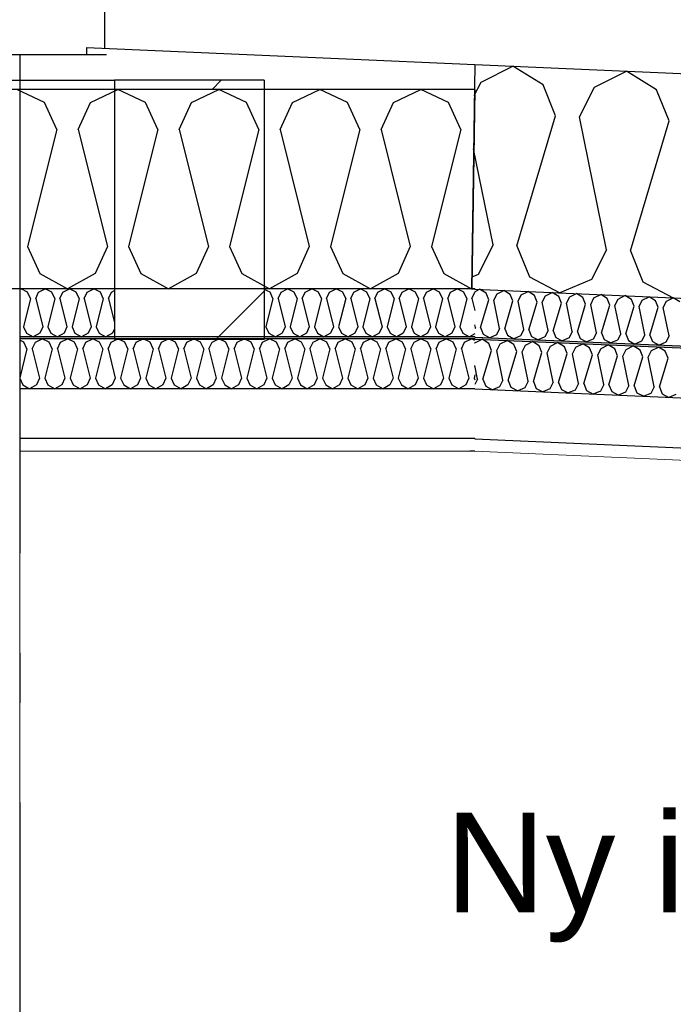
# Model space of a CAD drawing. Header units: millimetres. Extents: x -82116 to -58044, y -2070 to 12890.
# Tile 40 of 65: x -65073 to -64418, y 5988 to 6975. Entities that reach past the tile are written whole.
import ezdxf
from ezdxf.enums import TextEntityAlignment as Align

# ---------------------------------------------------------------- set-up
doc = ezdxf.new("R2010")
doc.units = ezdxf.units.MM
doc.header["$LTSCALE"] = 0.5
doc.header["$MEASUREMENT"] = 0
doc.linetypes.add('Akselinje', pattern=[1500, 1000, -200, 100, -200])
doc.linetypes.add('PLINE', pattern=[0])
for name, color, linetype in [('223- Bjelker', 7, 'Continuous'), ('223- Bjelker (Skravur)', 7, 'Continuous'), ('232- Ikke-bærende yttervegger', 7, 'Continuous'), ('24-- Innervegger(Nye konstruksjoner)', 7, 'Continuous'), ('256- Faste himlinger og overflatebehandling (Skravur)(Nye konstruksjoner)', 7, 'Continuous'), ('256- Faste himlinger og overflatebehandling(Nye konstruksjoner)', 7, 'Continuous'), ('261- Primærkonstruksjon (tak)', 7, 'Continuous'), ('261- Primærkonstruksjon (tak) (Skravur)', 7, 'Continuous'), ('82-- Modullinjer', 7, 'Continuous'), ('832- Tekst bygning(Nye konstruksjoner)', 7, 'Continuous')]:
    doc.layers.add(name, color=color, linetype=linetype)
doc.layers.add('236- Innvendig kledning og overflate(Nye konstruksjoner)', color=7, linetype='Continuous', lineweight=0)
doc.styles.add('GENERATED_STYLE_1', font='arial.ttf')
doc.styles.add('GENERATED_STYLE_3', font='arial.ttf')
doc.dimstyles.new('GENERATED_STYLE__2', dxfattribs={"dimtxt": 0.18, "dimasz": 182.4, "dimexe": 0.18, "dimexo": 0.0625, "dimgap": 0, "dimtad": 0, "dimtih": 1, "dimtoh": 1, "dimdec": 4, "dimzin": 0, "dimdsep": 46, "dimcen": 0.09, "dimadec": 0, "dimazin": 0, "dimtfac": 1, "dimtdec": 4, "dimtmove": 0, "dimatfit": 3, "dimldrblk": 'ARROWHEAD_5', "dimfxl": 1, "dimtolj": 1, "dimtzin": 0, "dimarcsym": 0})
pattern_1 = [(45, (0, 0), (-127.2792, 127.2792), [])]

# ---------------------------------------------------------------- blocks, each defined once
blk = doc.blocks.new('*X6')
at = {"layer": '261- Primærkonstruksjon (tak) (Skravur)', "linetype": 'PLINE'}
for p, q in [((-64610.68, 6912.44), (-64578.87, 6928.41)), ((-64548.57, 6909.73), (-64578.87, 6928.41)), ((-64496.97, 6907.47), (-64465.16, 6923.45)), ((-64434.86, 6904.76), (-64465.16, 6923.45)), ((-64617.54, 6898.94), (-64610.68, 6912.44)), ((-64536.04, 6878.67), (-64548.57, 6909.73)), ((-64512.15, 6877.63), (-64496.97, 6907.47)), ((-64422.33, 6873.71), (-64434.86, 6904.76)), ((-64574.77, 6748.25), (-64536.04, 6878.67)), ((-64484.95, 6744.33), (-64512.15, 6877.63)), ((-64461.06, 6743.28), (-64422.33, 6873.71)), ((-64598.66, 6749.29), (-64618.29, 6845.49)), ((-64598.66, 6749.29), (-64613.84, 6719.45)), ((-64574.77, 6748.25), (-64562.24, 6717.19)), ((-64484.95, 6744.33), (-64500.13, 6714.48)), ((-64461.06, 6743.28), (-64448.53, 6712.23)), ((-64613.84, 6719.45), (-64620.09, 6716.82)), ((-64562.24, 6717.19), (-64531.83, 6701.14)), ((-64500.13, 6714.48), (-64531.83, 6701.14)), ((-64448.53, 6712.23), (-64418.12, 6696.18))]:
    blk.add_line(p, q, dxfattribs=at)
blk = doc.blocks.new('*X7')
at = {"layer": '261- Primærkonstruksjon (tak) (Skravur)', "linetype": 'PLINE'}
for p, q in [((-65048.24, 6891.98), (-65075.88, 6905.06)), ((-65002.31, 6891.98), (-64974.67, 6905.06)), ((-64947.03, 6891.98), (-64974.67, 6905.06)), ((-64901.1, 6891.98), (-64873.46, 6905.06)), ((-64845.82, 6891.98), (-64873.46, 6905.06)), ((-64799.89, 6891.98), (-64772.26, 6905.06)), ((-64744.62, 6891.98), (-64772.26, 6905.06)), ((-64698.69, 6891.98), (-64671.05, 6905.06)), ((-64643.41, 6891.98), (-64671.05, 6905.06)), ((-65035.9, 6864.88), (-65048.24, 6891.98)), ((-65014.64, 6864.88), (-65002.31, 6891.98)), ((-64934.7, 6864.88), (-64947.03, 6891.98)), ((-64913.43, 6864.88), (-64901.1, 6891.98)), ((-64833.49, 6864.88), (-64845.82, 6891.98)), ((-64812.23, 6864.88), (-64799.89, 6891.98)), ((-64732.28, 6864.88), (-64744.62, 6891.98)), ((-64711.02, 6864.88), (-64698.69, 6891.98)), ((-64631.08, 6864.88), (-64643.41, 6891.98)), ((-65035.9, 6864.88), (-65065.24, 6747.51)), ((-65014.64, 6864.88), (-64985.3, 6747.51)), ((-64934.7, 6864.88), (-64964.04, 6747.51)), ((-64913.43, 6864.88), (-64884.09, 6747.51)), ((-64833.49, 6864.88), (-64862.83, 6747.51)), ((-64812.23, 6864.88), (-64782.89, 6747.51)), ((-64732.28, 6864.88), (-64761.62, 6747.51)), ((-64711.02, 6864.88), (-64681.68, 6747.51)), ((-64631.08, 6864.88), (-64660.42, 6747.51)), ((-65065.24, 6747.51), (-65052.91, 6720.41)), ((-64985.3, 6747.51), (-64997.63, 6720.41)), ((-64964.04, 6747.51), (-64951.7, 6720.41)), ((-64884.09, 6747.51), (-64896.43, 6720.41)), ((-64862.83, 6747.51), (-64850.5, 6720.41)), ((-64782.89, 6747.51), (-64795.22, 6720.41)), ((-64761.62, 6747.51), (-64749.29, 6720.41)), ((-64681.68, 6747.51), (-64694.01, 6720.41)), ((-64660.42, 6747.51), (-64648.08, 6720.41)), ((-65052.91, 6720.41), (-65025.27, 6704.99)), ((-64997.63, 6720.41), (-65025.27, 6704.99)), ((-64951.7, 6720.41), (-64924.07, 6704.99)), ((-64896.43, 6720.41), (-64924.07, 6704.99)), ((-64850.5, 6720.41), (-64822.86, 6704.99)), ((-64795.22, 6720.41), (-64822.86, 6704.99)), ((-64749.29, 6720.41), (-64721.65, 6704.99)), ((-64694.01, 6720.41), (-64721.65, 6704.99)), ((-64648.08, 6720.41), (-64620.45, 6704.99)), ((-64620.25, 6705.1), (-64620.45, 6704.99))]:
    blk.add_line(p, q, dxfattribs=at)
blk = doc.blocks.new('*X21')
at = {"layer": '256- Faste himlinger og overflatebehandling (Skravur)(Nye konstruksjoner)', "linetype": 'PLINE'}
for p, q in [((-64616.96, 6702.25), (-64612.18, 6704.65)), ((-64605.72, 6700.66), (-64612.18, 6704.65)), ((-64594.71, 6700.18), (-64587.92, 6703.59)), ((-64581.46, 6699.61), (-64587.92, 6703.59)), ((-64611.31, 6666.22), (-64603.05, 6694.04)), ((-64603.05, 6694.04), (-64605.72, 6700.66)), ((-64597.95, 6693.82), (-64594.71, 6700.18)), ((-64592.15, 6665.38), (-64597.95, 6693.82)), ((-64578.79, 6692.98), (-64581.46, 6699.61)), ((-64573.69, 6692.76), (-64570.45, 6699.13)), ((-64570.45, 6699.13), (-64563.67, 6702.53)), ((-64557.2, 6698.55), (-64563.67, 6702.53)), ((-64554.53, 6691.92), (-64557.2, 6698.55)), ((-64549.43, 6691.7), (-64546.19, 6698.07)), ((-64546.19, 6698.07), (-64539.41, 6701.47)), ((-64532.94, 6697.49), (-64539.41, 6701.47)), ((-64530.27, 6690.86), (-64532.94, 6697.49)), ((-64525.17, 6690.64), (-64521.94, 6697.01)), ((-64521.94, 6697.01), (-64515.15, 6700.41)), ((-64508.69, 6696.43), (-64515.15, 6700.41)), ((-64506.01, 6689.8), (-64508.69, 6696.43)), ((-64500.92, 6689.58), (-64497.68, 6695.95)), ((-64497.68, 6695.95), (-64490.89, 6699.36)), ((-64484.43, 6695.37), (-64490.89, 6699.36)), ((-64481.76, 6688.74), (-64484.43, 6695.37)), ((-64476.66, 6688.52), (-64473.42, 6694.89)), ((-64473.42, 6694.89), (-64466.63, 6698.3)), ((-64460.17, 6694.31), (-64466.63, 6698.3)), ((-64457.5, 6687.69), (-64460.17, 6694.31)), ((-64452.4, 6687.46), (-64449.16, 6693.83)), ((-64449.16, 6693.83), (-64442.37, 6697.24)), ((-64435.91, 6693.25), (-64442.37, 6697.24)), ((-64424.9, 6692.77), (-64418.12, 6696.18)), ((-64411.65, 6692.19), (-64418.12, 6696.18)), ((-64587.05, 6665.16), (-64578.79, 6692.98)), ((-64567.89, 6664.32), (-64573.69, 6692.76)), ((-64562.79, 6664.1), (-64554.53, 6691.92)), ((-64543.63, 6663.26), (-64549.43, 6691.7)), ((-64538.53, 6663.04), (-64530.27, 6690.86)), ((-64519.37, 6662.2), (-64525.17, 6690.64)), ((-64514.27, 6661.98), (-64506.01, 6689.8)), ((-64495.11, 6661.14), (-64500.92, 6689.58)), ((-64490.02, 6660.92), (-64481.76, 6688.74)), ((-64470.85, 6660.08), (-64476.66, 6688.52)), ((-64465.76, 6659.86), (-64457.5, 6687.69)), ((-64446.6, 6659.03), (-64452.4, 6687.46)), ((-64441.5, 6658.8), (-64433.24, 6686.63)), ((-64433.24, 6686.63), (-64435.91, 6693.25)), ((-64428.14, 6686.4), (-64424.9, 6692.77)), ((-64422.34, 6657.97), (-64428.14, 6686.4)), ((-64616.4, 6666.44), (-64616.96, 6669.15)), ((-64616.4, 6666.44), (-64616.96, 6665.35)), ((-64611.31, 6666.22), (-64608.63, 6659.59)), ((-64592.15, 6665.38), (-64595.38, 6659.01)), ((-64587.05, 6665.16), (-64584.38, 6658.53)), ((-64567.89, 6664.32), (-64571.13, 6657.95)), ((-64562.79, 6664.1), (-64560.12, 6657.47)), ((-64608.63, 6659.59), (-64602.15, 6656.17)), ((-64595.38, 6659.01), (-64602.15, 6656.17)), ((-64584.38, 6658.53), (-64577.89, 6655.11)), ((-64571.13, 6657.95), (-64577.89, 6655.11)), ((-64560.12, 6657.47), (-64553.63, 6654.05)), ((-64546.87, 6656.89), (-64553.63, 6654.05)), ((-64543.63, 6663.26), (-64546.87, 6656.89)), ((-64538.53, 6663.04), (-64535.86, 6656.41)), ((-64535.86, 6656.41), (-64529.37, 6652.99)), ((-64522.61, 6655.84), (-64529.37, 6652.99)), ((-64519.37, 6662.2), (-64522.61, 6655.84)), ((-64514.27, 6661.98), (-64511.6, 6655.36)), ((-64511.6, 6655.36), (-64505.11, 6651.93)), ((-64498.35, 6654.78), (-64505.11, 6651.93)), ((-64495.11, 6661.14), (-64498.35, 6654.78)), ((-64490.02, 6660.92), (-64487.34, 6654.3)), ((-64487.34, 6654.3), (-64480.86, 6650.87)), ((-64470.85, 6660.08), (-64474.09, 6653.72)), ((-64465.76, 6659.86), (-64463.09, 6653.24)), ((-64446.6, 6659.03), (-64449.84, 6652.66)), ((-64441.5, 6658.8), (-64438.83, 6652.18)), ((-64422.34, 6657.97), (-64425.58, 6651.6)), ((-64474.09, 6653.72), (-64480.86, 6650.87)), ((-64463.09, 6653.24), (-64456.6, 6649.81)), ((-64449.84, 6652.66), (-64456.6, 6649.81)), ((-64438.83, 6652.18), (-64432.34, 6648.75)), ((-64425.58, 6651.6), (-64432.34, 6648.75))]:
    blk.add_line(p, q, dxfattribs=at)
blk = doc.blocks.new('*X22')
at = {"layer": '256- Faste himlinger og overflatebehandling (Skravur)(Nye konstruksjoner)', "linetype": 'PLINE'}
for p, q in [((-64616.88, 6650.95), (-64609.81, 6654.5)), ((-64603.08, 6650.35), (-64609.81, 6654.5)), ((-64616.96, 6650.8), (-64616.88, 6650.95)), ((-64600.3, 6643.45), (-64603.08, 6650.35)), ((-64594.99, 6643.21), (-64591.61, 6649.85)), ((-64591.61, 6649.85), (-64584.55, 6653.4)), ((-64577.81, 6649.24), (-64584.55, 6653.4)), ((-64575.03, 6642.34), (-64577.81, 6649.24)), ((-64569.72, 6642.11), (-64566.35, 6648.74)), ((-64566.35, 6648.74), (-64559.28, 6652.29)), ((-64552.54, 6648.14), (-64559.28, 6652.29)), ((-64549.76, 6641.24), (-64552.54, 6648.14)), ((-64544.45, 6641.01), (-64541.08, 6647.64)), ((-64541.08, 6647.64), (-64534.01, 6651.19)), ((-64527.28, 6647.04), (-64534.01, 6651.19)), ((-64524.49, 6640.14), (-64527.28, 6647.04)), ((-64519.18, 6639.91), (-64515.81, 6646.54)), ((-64515.81, 6646.54), (-64508.74, 6650.09)), ((-64502.01, 6645.93), (-64508.74, 6650.09)), ((-64499.22, 6639.03), (-64502.01, 6645.93)), ((-64493.91, 6638.8), (-64490.54, 6645.43)), ((-64490.54, 6645.43), (-64483.47, 6648.98)), ((-64476.74, 6644.83), (-64483.47, 6648.98)), ((-64473.95, 6637.93), (-64476.74, 6644.83)), ((-64468.64, 6637.7), (-64465.27, 6644.33)), ((-64465.27, 6644.33), (-64458.2, 6647.88)), ((-64451.47, 6643.73), (-64458.2, 6647.88)), ((-64440, 6643.23), (-64432.93, 6646.78)), ((-64426.2, 6642.63), (-64432.93, 6646.78)), ((-64608.9, 6614.46), (-64600.3, 6643.45)), ((-64588.94, 6613.59), (-64594.99, 6643.21)), ((-64583.63, 6613.36), (-64575.03, 6642.34)), ((-64563.67, 6612.49), (-64569.72, 6642.11)), ((-64558.36, 6612.26), (-64549.76, 6641.24)), ((-64538.4, 6611.39), (-64544.45, 6641.01)), ((-64533.1, 6611.15), (-64524.49, 6640.14)), ((-64513.14, 6610.28), (-64519.18, 6639.91)), ((-64507.83, 6610.05), (-64499.22, 6639.03)), ((-64487.87, 6609.18), (-64493.91, 6638.8)), ((-64482.56, 6608.95), (-64473.95, 6637.93)), ((-64462.6, 6608.08), (-64468.64, 6637.7)), ((-64457.29, 6607.84), (-64448.68, 6636.83)), ((-64448.68, 6636.83), (-64451.47, 6643.73)), ((-64443.38, 6636.6), (-64440, 6643.23)), ((-64437.33, 6606.97), (-64443.38, 6636.6)), ((-64432.02, 6606.74), (-64423.42, 6635.72)), ((-64423.42, 6635.72), (-64426.2, 6642.63)), ((-64614.21, 6614.7), (-64616.96, 6628.15)), ((-64614.21, 6614.7), (-64616.96, 6609.3)), ((-64608.9, 6614.46), (-64606.12, 6607.56)), ((-64606.12, 6607.56), (-64599.36, 6604)), ((-64592.32, 6606.96), (-64599.36, 6604)), ((-64588.94, 6613.59), (-64592.32, 6606.96)), ((-64583.63, 6613.36), (-64580.85, 6606.46)), ((-64580.85, 6606.46), (-64574.09, 6602.89)), ((-64567.05, 6605.86), (-64574.09, 6602.89)), ((-64563.67, 6612.49), (-64567.05, 6605.86)), ((-64558.36, 6612.26), (-64555.58, 6605.36)), ((-64555.58, 6605.36), (-64548.82, 6601.79)), ((-64538.4, 6611.39), (-64541.78, 6604.75)), ((-64533.1, 6611.15), (-64530.31, 6604.25)), ((-64513.14, 6610.28), (-64516.51, 6603.65)), ((-64507.83, 6610.05), (-64505.04, 6603.15)), ((-64487.87, 6609.18), (-64491.24, 6602.55)), ((-64482.56, 6608.95), (-64479.77, 6602.05)), ((-64462.6, 6608.08), (-64465.97, 6601.44)), ((-64457.29, 6607.84), (-64454.51, 6600.94)), ((-64437.33, 6606.97), (-64440.7, 6600.34)), ((-64432.02, 6606.74), (-64429.24, 6599.84)), ((-64541.78, 6604.75), (-64548.82, 6601.79)), ((-64530.31, 6604.25), (-64523.55, 6600.69)), ((-64516.51, 6603.65), (-64523.55, 6600.69)), ((-64505.04, 6603.15), (-64498.29, 6599.58)), ((-64491.24, 6602.55), (-64498.29, 6599.58)), ((-64479.77, 6602.05), (-64473.02, 6598.48)), ((-64465.97, 6601.44), (-64473.02, 6598.48)), ((-64454.51, 6600.94), (-64447.75, 6597.38)), ((-64440.7, 6600.34), (-64447.75, 6597.38)), ((-64429.24, 6599.84), (-64422.48, 6596.27)), ((-64415.44, 6599.24), (-64422.48, 6596.27))]:
    blk.add_line(p, q, dxfattribs=at)
blk = doc.blocks.new('*X25')
at = {"layer": '256- Faste himlinger og overflatebehandling (Skravur)(Nye konstruksjoner)', "linetype": 'PLINE'}
for p, q in [((-65057.48, 6651.7), (-65050.57, 6654.97)), ((-65043.66, 6651.7), (-65050.57, 6654.97)), ((-65032.18, 6651.7), (-65025.27, 6654.97)), ((-65018.36, 6651.7), (-65025.27, 6654.97)), ((-65006.88, 6651.7), (-64999.97, 6654.97)), ((-64993.06, 6651.7), (-64999.97, 6654.97)), ((-64981.58, 6651.7), (-64974.67, 6654.97)), ((-64967.76, 6651.7), (-64974.67, 6654.97)), ((-64956.28, 6651.7), (-64949.37, 6654.97)), ((-64942.46, 6651.7), (-64949.37, 6654.97)), ((-64930.98, 6651.7), (-64924.07, 6654.97)), ((-64917.16, 6651.7), (-64924.07, 6654.97)), ((-64905.67, 6651.7), (-64898.76, 6654.97)), ((-64891.85, 6651.7), (-64898.76, 6654.97)), ((-64880.37, 6651.7), (-64873.46, 6654.97)), ((-64866.55, 6651.7), (-64873.46, 6654.97)), ((-64855.07, 6651.7), (-64848.16, 6654.97)), ((-64841.25, 6651.7), (-64848.16, 6654.97)), ((-64829.77, 6651.7), (-64822.86, 6654.97)), ((-64815.95, 6651.7), (-64822.86, 6654.97)), ((-64804.47, 6651.7), (-64797.56, 6654.97)), ((-64790.65, 6651.7), (-64797.56, 6654.97)), ((-64779.17, 6651.7), (-64772.26, 6654.97)), ((-64765.35, 6651.7), (-64772.26, 6654.97)), ((-64753.86, 6651.7), (-64746.95, 6654.97)), ((-64740.04, 6651.7), (-64746.95, 6654.97)), ((-64728.56, 6651.7), (-64721.65, 6654.97)), ((-64714.74, 6651.7), (-64721.65, 6654.97)), ((-64703.26, 6651.7), (-64696.35, 6654.97)), ((-64689.44, 6651.7), (-64696.35, 6654.97)), ((-64677.96, 6651.7), (-64671.05, 6654.97)), ((-64664.14, 6651.7), (-64671.05, 6654.97)), ((-64652.66, 6651.7), (-64645.75, 6654.97)), ((-64638.84, 6651.7), (-64645.75, 6654.97)), ((-64627.36, 6651.7), (-64620.45, 6654.97)), ((-64616.96, 6653.32), (-64620.45, 6654.97)), ((-65068.97, 6651.7), (-65073.16, 6653.69)), ((-65065.88, 6644.93), (-65073.16, 6615.82)), ((-65065.88, 6644.93), (-65068.97, 6651.7)), ((-65060.57, 6644.93), (-65057.48, 6651.7)), ((-65060.57, 6644.93), (-65053.23, 6615.59)), ((-65040.58, 6644.93), (-65047.92, 6615.59)), ((-65040.58, 6644.93), (-65043.66, 6651.7)), ((-65035.27, 6644.93), (-65032.18, 6651.7)), ((-65035.27, 6644.93), (-65027.93, 6615.59)), ((-65015.28, 6644.93), (-65022.61, 6615.59)), ((-65015.28, 6644.93), (-65018.36, 6651.7)), ((-65009.96, 6644.93), (-65006.88, 6651.7)), ((-65009.96, 6644.93), (-65002.63, 6615.59)), ((-64989.98, 6644.93), (-64997.31, 6615.59)), ((-64989.98, 6644.93), (-64993.06, 6651.7)), ((-64984.66, 6644.93), (-64981.58, 6651.7)), ((-64984.66, 6644.93), (-64977.33, 6615.59)), ((-64964.68, 6644.93), (-64972.01, 6615.59)), ((-64964.68, 6644.93), (-64967.76, 6651.7)), ((-64959.36, 6644.93), (-64956.28, 6651.7)), ((-64959.36, 6644.93), (-64952.03, 6615.59)), ((-64939.37, 6644.93), (-64946.71, 6615.59)), ((-64939.37, 6644.93), (-64942.46, 6651.7)), ((-64934.06, 6644.93), (-64930.98, 6651.7)), ((-64934.06, 6644.93), (-64926.72, 6615.59)), ((-64914.07, 6644.93), (-64921.41, 6615.59)), ((-64914.07, 6644.93), (-64917.16, 6651.7)), ((-64908.76, 6644.93), (-64905.67, 6651.7)), ((-64908.76, 6644.93), (-64901.42, 6615.59)), ((-64888.77, 6644.93), (-64896.11, 6615.59)), ((-64888.77, 6644.93), (-64891.85, 6651.7)), ((-64883.46, 6644.93), (-64880.37, 6651.7)), ((-64883.46, 6644.93), (-64876.12, 6615.59)), ((-64863.47, 6644.93), (-64870.8, 6615.59)), ((-64863.47, 6644.93), (-64866.55, 6651.7)), ((-64858.15, 6644.93), (-64855.07, 6651.7)), ((-64858.15, 6644.93), (-64850.82, 6615.59)), ((-64838.17, 6644.93), (-64845.5, 6615.59)), ((-64838.17, 6644.93), (-64841.25, 6651.7)), ((-64832.85, 6644.93), (-64829.77, 6651.7)), ((-64832.85, 6644.93), (-64825.52, 6615.59)), ((-64812.87, 6644.93), (-64820.2, 6615.59)), ((-64812.87, 6644.93), (-64815.95, 6651.7)), ((-64807.55, 6644.93), (-64804.47, 6651.7)), ((-64807.55, 6644.93), (-64800.22, 6615.59)), ((-64787.56, 6644.93), (-64794.9, 6615.59)), ((-64787.56, 6644.93), (-64790.65, 6651.7)), ((-64782.25, 6644.93), (-64779.17, 6651.7)), ((-64782.25, 6644.93), (-64774.91, 6615.59)), ((-64762.26, 6644.93), (-64769.6, 6615.59)), ((-64762.26, 6644.93), (-64765.35, 6651.7)), ((-64756.95, 6644.93), (-64753.86, 6651.7)), ((-64756.95, 6644.93), (-64749.61, 6615.59)), ((-64736.96, 6644.93), (-64744.3, 6615.59)), ((-64736.96, 6644.93), (-64740.04, 6651.7)), ((-64731.65, 6644.93), (-64728.56, 6651.7)), ((-64731.65, 6644.93), (-64724.31, 6615.59)), ((-64711.66, 6644.93), (-64718.99, 6615.59)), ((-64711.66, 6644.93), (-64714.74, 6651.7)), ((-64706.34, 6644.93), (-64703.26, 6651.7)), ((-64706.34, 6644.93), (-64699.01, 6615.59)), ((-64686.36, 6644.93), (-64693.69, 6615.59)), ((-64686.36, 6644.93), (-64689.44, 6651.7)), ((-64681.04, 6644.93), (-64677.96, 6651.7)), ((-64681.04, 6644.93), (-64673.71, 6615.59)), ((-64661.06, 6644.93), (-64668.39, 6615.59)), ((-64661.06, 6644.93), (-64664.14, 6651.7)), ((-64655.74, 6644.93), (-64652.66, 6651.7)), ((-64655.74, 6644.93), (-64648.41, 6615.59)), ((-64635.75, 6644.93), (-64643.09, 6615.59)), ((-64635.75, 6644.93), (-64638.84, 6651.7)), ((-64630.44, 6644.93), (-64627.36, 6651.7)), ((-64630.44, 6644.93), (-64623.1, 6615.59)), ((-65073.16, 6615.46), (-65070.13, 6608.81)), ((-65053.23, 6615.59), (-65056.32, 6608.81)), ((-65047.92, 6615.59), (-65044.83, 6608.81)), ((-65027.93, 6615.59), (-65031.01, 6608.81)), ((-65022.61, 6615.59), (-65019.53, 6608.81)), ((-65002.63, 6615.59), (-65005.71, 6608.81)), ((-64997.31, 6615.59), (-64994.23, 6608.81)), ((-64977.33, 6615.59), (-64980.41, 6608.81)), ((-64972.01, 6615.59), (-64968.93, 6608.81)), ((-64952.03, 6615.59), (-64955.11, 6608.81)), ((-64946.71, 6615.59), (-64943.63, 6608.81)), ((-64926.72, 6615.59), (-64929.81, 6608.81)), ((-64921.41, 6615.59), (-64918.32, 6608.81)), ((-64901.42, 6615.59), (-64904.51, 6608.81)), ((-64896.11, 6615.59), (-64893.02, 6608.81)), ((-64876.12, 6615.59), (-64879.2, 6608.81)), ((-64870.8, 6615.59), (-64867.72, 6608.81)), ((-64850.82, 6615.59), (-64853.9, 6608.81)), ((-64845.5, 6615.59), (-64842.42, 6608.81)), ((-64825.52, 6615.59), (-64828.6, 6608.81)), ((-64820.2, 6615.59), (-64817.12, 6608.81)), ((-64800.22, 6615.59), (-64803.3, 6608.81)), ((-64794.9, 6615.59), (-64791.82, 6608.81)), ((-64774.91, 6615.59), (-64778, 6608.81)), ((-64769.6, 6615.59), (-64766.51, 6608.81)), ((-64749.61, 6615.59), (-64752.7, 6608.81)), ((-64744.3, 6615.59), (-64741.21, 6608.81)), ((-64724.31, 6615.59), (-64727.39, 6608.81)), ((-64718.99, 6615.59), (-64715.91, 6608.81)), ((-64699.01, 6615.59), (-64702.09, 6608.81)), ((-64693.69, 6615.59), (-64690.61, 6608.81)), ((-64673.71, 6615.59), (-64676.79, 6608.81)), ((-64668.39, 6615.59), (-64665.31, 6608.81)), ((-64648.41, 6615.59), (-64651.49, 6608.81)), ((-64643.09, 6615.59), (-64640.01, 6608.81)), ((-64623.1, 6615.59), (-64626.19, 6608.81)), ((-64616.96, 6618.91), (-64617.79, 6615.59)), ((-64617.79, 6615.59), (-64616.96, 6613.76)), ((-65070.13, 6608.81), (-65063.22, 6604.95)), ((-65056.32, 6608.81), (-65063.22, 6604.95)), ((-65044.83, 6608.81), (-65037.92, 6604.95)), ((-65031.01, 6608.81), (-65037.92, 6604.95)), ((-65019.53, 6608.81), (-65012.62, 6604.95)), ((-65005.71, 6608.81), (-65012.62, 6604.95)), ((-64994.23, 6608.81), (-64987.32, 6604.95)), ((-64980.41, 6608.81), (-64987.32, 6604.95)), ((-64968.93, 6608.81), (-64962.02, 6604.95)), ((-64955.11, 6608.81), (-64962.02, 6604.95)), ((-64943.63, 6608.81), (-64936.72, 6604.95)), ((-64929.81, 6608.81), (-64936.72, 6604.95)), ((-64918.32, 6608.81), (-64911.41, 6604.95)), ((-64904.51, 6608.81), (-64911.41, 6604.95)), ((-64893.02, 6608.81), (-64886.11, 6604.95)), ((-64879.2, 6608.81), (-64886.11, 6604.95)), ((-64867.72, 6608.81), (-64860.81, 6604.95)), ((-64853.9, 6608.81), (-64860.81, 6604.95)), ((-64842.42, 6608.81), (-64835.51, 6604.95)), ((-64828.6, 6608.81), (-64835.51, 6604.95)), ((-64817.12, 6608.81), (-64810.21, 6604.95)), ((-64803.3, 6608.81), (-64810.21, 6604.95)), ((-64791.82, 6608.81), (-64784.91, 6604.95)), ((-64778, 6608.81), (-64784.91, 6604.95)), ((-64766.51, 6608.81), (-64759.6, 6604.95)), ((-64752.7, 6608.81), (-64759.6, 6604.95)), ((-64741.21, 6608.81), (-64734.3, 6604.95)), ((-64727.39, 6608.81), (-64734.3, 6604.95)), ((-64715.91, 6608.81), (-64709, 6604.95)), ((-64702.09, 6608.81), (-64709, 6604.95)), ((-64690.61, 6608.81), (-64683.7, 6604.95)), ((-64676.79, 6608.81), (-64683.7, 6604.95)), ((-64665.31, 6608.81), (-64658.4, 6604.95)), ((-64651.49, 6608.81), (-64658.4, 6604.95)), ((-64640.01, 6608.81), (-64633.1, 6604.95)), ((-64626.19, 6608.81), (-64633.1, 6604.95))]:
    blk.add_line(p, q, dxfattribs=at)
blk = doc.blocks.new('*X26')
at = {"layer": '256- Faste himlinger og overflatebehandling (Skravur)(Nye konstruksjoner)', "linetype": 'PLINE'}
for p, q in [((-65073.16, 6704.36), (-65071.83, 6704.99)), ((-65065.19, 6701.85), (-65071.83, 6704.99)), ((-65054.17, 6701.85), (-65047.54, 6704.99)), ((-65040.9, 6701.85), (-65047.54, 6704.99)), ((-65029.88, 6701.85), (-65023.25, 6704.99)), ((-65016.61, 6701.85), (-65023.25, 6704.99)), ((-65005.59, 6701.85), (-64998.96, 6704.99)), ((-64992.33, 6701.85), (-64998.96, 6704.99)), ((-65062.23, 6695.34), (-65069.28, 6667.18)), ((-65062.23, 6695.34), (-65065.19, 6701.85)), ((-65057.13, 6695.34), (-65054.17, 6701.85)), ((-65057.13, 6695.34), (-65050.09, 6667.18)), ((-65037.94, 6695.34), (-65044.99, 6667.18)), ((-65037.94, 6695.34), (-65040.9, 6701.85)), ((-65032.84, 6695.34), (-65029.88, 6701.85)), ((-65032.84, 6695.34), (-65025.8, 6667.18)), ((-65013.65, 6695.34), (-65020.7, 6667.18)), ((-65013.65, 6695.34), (-65016.61, 6701.85)), ((-65008.55, 6695.34), (-65005.59, 6701.85)), ((-65008.55, 6695.34), (-65001.51, 6667.18)), ((-64989.37, 6695.34), (-64996.41, 6667.18)), ((-64989.37, 6695.34), (-64992.33, 6701.85)), ((-64984.26, 6695.34), (-64981.3, 6701.85)), ((-64984.26, 6695.34), (-64978.16, 6670.93)), ((-64981.3, 6701.85), (-64978.16, 6703.34)), ((-65069.28, 6667.18), (-65066.32, 6660.67)), ((-65050.09, 6667.18), (-65053.05, 6660.67)), ((-65044.99, 6667.18), (-65042.03, 6660.67)), ((-65025.8, 6667.18), (-65028.76, 6660.67)), ((-65020.7, 6667.18), (-65017.74, 6660.67)), ((-65001.51, 6667.18), (-65004.47, 6660.67)), ((-64996.41, 6667.18), (-64993.45, 6660.67)), ((-64978.16, 6665.11), (-64980.18, 6660.67)), ((-65066.32, 6660.67), (-65059.68, 6656.97)), ((-65053.05, 6660.67), (-65059.68, 6656.97)), ((-65042.03, 6660.67), (-65035.39, 6656.97)), ((-65028.76, 6660.67), (-65035.39, 6656.97)), ((-65017.74, 6660.67), (-65011.1, 6656.97)), ((-65004.47, 6660.67), (-65011.1, 6656.97)), ((-64993.45, 6660.67), (-64986.81, 6656.97)), ((-64980.18, 6660.67), (-64986.81, 6656.97))]:
    blk.add_line(p, q, dxfattribs=at)
blk = doc.blocks.new('*X27')
at = {"layer": '256- Faste himlinger og overflatebehandling (Skravur)(Nye konstruksjoner)', "linetype": 'PLINE'}
for p, q in [((-64822.3, 6701.85), (-64828.16, 6704.62)), ((-64811.28, 6701.85), (-64804.64, 6704.99)), ((-64798.01, 6701.85), (-64804.64, 6704.99)), ((-64786.99, 6701.85), (-64780.35, 6704.99)), ((-64773.72, 6701.85), (-64780.35, 6704.99)), ((-64762.7, 6701.85), (-64756.06, 6704.99)), ((-64749.43, 6701.85), (-64756.06, 6704.99)), ((-64738.41, 6701.85), (-64731.77, 6704.99)), ((-64725.14, 6701.85), (-64731.77, 6704.99)), ((-64714.12, 6701.85), (-64707.48, 6704.99)), ((-64700.85, 6701.85), (-64707.48, 6704.99)), ((-64689.83, 6701.85), (-64683.19, 6704.99)), ((-64676.56, 6701.85), (-64683.19, 6704.99)), ((-64665.54, 6701.85), (-64658.9, 6704.99)), ((-64652.27, 6701.85), (-64658.9, 6704.99)), ((-64641.25, 6701.85), (-64634.61, 6704.99)), ((-64627.98, 6701.85), (-64634.61, 6704.99)), ((-64819.34, 6695.34), (-64826.38, 6667.18)), ((-64819.34, 6695.34), (-64822.3, 6701.85)), ((-64814.24, 6695.34), (-64811.28, 6701.85)), ((-64814.24, 6695.34), (-64807.19, 6667.18)), ((-64795.05, 6695.34), (-64802.09, 6667.18)), ((-64795.05, 6695.34), (-64798.01, 6701.85)), ((-64789.95, 6695.34), (-64786.99, 6701.85)), ((-64789.95, 6695.34), (-64782.9, 6667.18)), ((-64770.76, 6695.34), (-64777.8, 6667.18)), ((-64770.76, 6695.34), (-64773.72, 6701.85)), ((-64765.66, 6695.34), (-64762.7, 6701.85)), ((-64765.66, 6695.34), (-64758.61, 6667.18)), ((-64746.47, 6695.34), (-64753.51, 6667.18)), ((-64746.47, 6695.34), (-64749.43, 6701.85)), ((-64741.37, 6695.34), (-64738.41, 6701.85)), ((-64741.37, 6695.34), (-64734.32, 6667.18)), ((-64722.18, 6695.34), (-64729.22, 6667.18)), ((-64722.18, 6695.34), (-64725.14, 6701.85)), ((-64717.08, 6695.34), (-64714.12, 6701.85)), ((-64717.08, 6695.34), (-64710.04, 6667.18)), ((-64697.89, 6695.34), (-64704.93, 6667.18)), ((-64697.89, 6695.34), (-64700.85, 6701.85)), ((-64692.79, 6695.34), (-64689.83, 6701.85)), ((-64692.79, 6695.34), (-64685.75, 6667.18)), ((-64673.6, 6695.34), (-64680.64, 6667.18)), ((-64673.6, 6695.34), (-64676.56, 6701.85)), ((-64668.5, 6695.34), (-64665.54, 6701.85)), ((-64668.5, 6695.34), (-64661.46, 6667.18)), ((-64649.31, 6695.34), (-64656.35, 6667.18)), ((-64649.31, 6695.34), (-64652.27, 6701.85)), ((-64644.21, 6695.34), (-64641.25, 6701.85)), ((-64644.21, 6695.34), (-64637.17, 6667.18)), ((-64625.02, 6695.34), (-64632.06, 6667.18)), ((-64625.02, 6695.34), (-64627.98, 6701.85)), ((-64619.92, 6695.34), (-64616.96, 6701.85)), ((-64619.92, 6695.34), (-64616.96, 6683.5)), ((-64826.38, 6667.18), (-64823.42, 6660.67)), ((-64807.19, 6667.18), (-64810.15, 6660.67)), ((-64802.09, 6667.18), (-64799.13, 6660.67)), ((-64782.9, 6667.18), (-64785.86, 6660.67)), ((-64777.8, 6667.18), (-64774.84, 6660.67)), ((-64758.61, 6667.18), (-64761.57, 6660.67)), ((-64753.51, 6667.18), (-64750.55, 6660.67)), ((-64734.32, 6667.18), (-64737.28, 6660.67)), ((-64729.22, 6667.18), (-64726.26, 6660.67)), ((-64710.04, 6667.18), (-64713, 6660.67)), ((-64704.93, 6667.18), (-64701.97, 6660.67)), ((-64685.75, 6667.18), (-64688.71, 6660.67)), ((-64680.64, 6667.18), (-64677.68, 6660.67)), ((-64661.46, 6667.18), (-64664.42, 6660.67)), ((-64656.35, 6667.18), (-64653.39, 6660.67)), ((-64637.17, 6667.18), (-64640.13, 6660.67)), ((-64632.06, 6667.18), (-64629.1, 6660.67)), ((-64823.42, 6660.67), (-64816.79, 6656.97)), ((-64810.15, 6660.67), (-64816.79, 6656.97)), ((-64799.13, 6660.67), (-64792.5, 6656.97)), ((-64785.86, 6660.67), (-64792.5, 6656.97)), ((-64774.84, 6660.67), (-64768.21, 6656.97)), ((-64761.57, 6660.67), (-64768.21, 6656.97)), ((-64750.55, 6660.67), (-64743.92, 6656.97)), ((-64737.28, 6660.67), (-64743.92, 6656.97)), ((-64726.26, 6660.67), (-64719.63, 6656.97)), ((-64713, 6660.67), (-64719.63, 6656.97)), ((-64701.97, 6660.67), (-64695.34, 6656.97)), ((-64688.71, 6660.67), (-64695.34, 6656.97)), ((-64677.68, 6660.67), (-64671.05, 6656.97)), ((-64664.42, 6660.67), (-64671.05, 6656.97)), ((-64653.39, 6660.67), (-64646.76, 6656.97)), ((-64640.13, 6660.67), (-64646.76, 6656.97)), ((-64629.1, 6660.67), (-64622.47, 6656.97)), ((-64616.96, 6660.05), (-64622.47, 6656.97))]:
    blk.add_line(p, q, dxfattribs=at)
blk = doc.blocks.new('Standard grid marker[6]', base_point=(-65073.16, 12390))
at = {"layer": '82-- Modullinjer', "linetype": 'Akselinje'}
blk.add_line((-65073.16, 12190), (-65073.16, 1550), dxfattribs=at)
at = {"layer": '82-- Modullinjer', "style": 'GENERATED_STYLE_1'}
for tag, p in [('AC_MarkerText_1_0', (-65073.16, 12727.5)), ('AC_MarkerText_1_1', (-65073.16, 1187.5))]:
    blk.add_attdef(tag, text='', height=175, rotation=360, dxfattribs=at).set_placement(p, align=Align.TOP_CENTER)
blk = doc.blocks.new('ARROWHEAD_5')
at = {"linetype": 'Continuous'}
blk.add_hatch(color=256, dxfattribs=at).paths.add_polyline_path([(-1, 0.2679), (0, 0), (-1, -0.2679)])
blk.add_line((0, 0), (-1, 0), dxfattribs=at)

msp = doc.modelspace()

# ---------------------------------------------------------------- hatches: boundary and pattern name
at = {"layer": '223- Bjelker (Skravur)', "linetype": 'Continuous'}
h = msp.add_hatch(dxfattribs=at)
h.set_pattern_fill('Skrålinjer_3', color=256, style=0, pattern_type=2)
h.set_pattern_definition(pattern_1)
h.paths.add_polyline_path([(-64978.16, 6905.06), (-64828.16, 6905.06), (-64828.16, 6914.27), (-64978.16, 6914.27)])
h = msp.add_hatch(dxfattribs=at)
h.set_pattern_fill('Skrålinjer_3', color=256, style=0, pattern_type=2)
h.set_pattern_definition(pattern_1)
h.paths.add_polyline_path([(-64828.16, 6704.99), (-64978.16, 6704.99), (-64978.16, 6654.97), (-64828.16, 6654.97)])
at = {"layer": '256- Faste himlinger og overflatebehandling (Skravur)(Nye konstruksjoner)', "linetype": 'Continuous'}
for points in [[(-65073.16, 6656.97), (-65073.16, 6654.97), (-64978.16, 6654.97), (-64978.16, 6656.97)], [(-64616.96, 6656.97), (-64828.16, 6656.97), (-64828.16, 6654.97), (-64616.96, 6654.97)], [(-64616.96, 6656.81), (-64616.96, 6654.81), (-61528.16, 6519.95), (-61528.16, 6521.95)]]:
    msp.add_hatch(color=256, dxfattribs=at).paths.add_polyline_path(points)
h = msp.add_hatch(dxfattribs=at)
h.set_pattern_fill('Gips', color=256, style=0, pattern_type=2)
h.set_pattern_definition([(0, (0, 0), (0, 86.60254), [0, -50]), (0, (25, 43.3), (0, 86.60254), [0, -50])])
h.paths.add_polyline_path([(-65073.16, 6542.43), (-64616.96, 6542.43), (-64616.96, 6554.94), (-65073.16, 6554.94)])
h = msp.add_hatch(dxfattribs=at)
h.set_pattern_fill('Gips', color=256, style=0, pattern_type=2)
h.set_pattern_definition([(357.5, (0, 0), (3.77755, 86.52011), [0, -50]), (357.5, (26.865, 42.17), (3.77755, 86.52011), [0, -50])])
h.paths.add_polyline_path([(-64616.96, 6542.2), (-61528.16, 6407.35), (-61528.16, 6419.86), (-64616.96, 6554.72)])

# ---------------------------------------------------------------- linework, layer by layer
at = {"layer": '223- Bjelker', "linetype": 'PLINE'}
for p, q in [((-68788.16, 6940), (-64986.05, 6940)), ((-64978.16, 6914.27), (-64978.16, 6654.27)), ((-64828.16, 6914.27), (-64978.16, 6914.27)), ((-64828.16, 6914.27), (-64828.16, 6654.27)), ((-64828.16, 6654.27), (-64978.16, 6654.27))]:
    msp.add_line(p, q, dxfattribs=at)
at = {"layer": '232- Ikke-bærende yttervegger', "linetype": 'PLINE'}
msp.add_line((-64988.16, 8351.43), (-64988.16, 6946.28), dxfattribs=at)
at = {"layer": '236- Innvendig kledning og overflate(Nye konstruksjoner)', "linetype": 'PLINE'}
for p, q in [((-65073.16, 6554.94), (-65073.16, 6542.43)), ((-65073.16, 6542.43), (-65073.16, 3820)), ((-64616.96, 6542.43), (-65073.16, 6542.43)), ((-64616.96, 6542.43), (-64616.96, 6542.2)), ((-64616.96, 6542.2), (-61528.16, 6407.35))]:
    msp.add_line(p, q, dxfattribs=at)
at = {"layer": '24-- Innervegger(Nye konstruksjoner)', "linetype": 'PLINE'}
for p, q in [((-65098.16, 6914.27), (-65048.16, 6914.27)), ((-65048.16, 6914.27), (-64978.16, 6914.27))]:
    msp.add_line(p, q, dxfattribs=at)
at = {"layer": '256- Faste himlinger og overflatebehandling(Nye konstruksjoner)', "linetype": 'PLINE'}
for p, q in [((-64616.96, 6704.99), (-64619.9, 6704.99)), ((-64616.96, 6704.99), (-64616.96, 6704.86)), ((-64616.96, 6656.97), (-65073.16, 6656.97)), ((-64616.96, 6654.97), (-65073.16, 6654.97)), ((-64616.96, 6656.97), (-64616.96, 6656.81)), ((-64616.96, 6656.81), (-61528.16, 6521.95)), ((-64616.96, 6654.97), (-64616.96, 6654.81)), ((-64616.96, 6654.81), (-61528.16, 6519.95)), ((-64616.96, 6604.95), (-65073.16, 6604.95)), ((-64616.96, 6604.95), (-64616.96, 6604.76)), ((-64616.96, 6604.76), (-61528.16, 6469.9)), ((-64616.96, 6554.94), (-65073.16, 6554.94)), ((-64616.96, 6554.94), (-64616.96, 6554.72)), ((-64616.96, 6554.72), (-61528.16, 6419.86)), ((-64616.96, 6542.2), (-64622.17, 6542.43))]:
    msp.add_line(p, q, dxfattribs=at)
at = {"layer": '256- Faste himlinger og overflatebehandling(Nye konstruksjoner)', "linetype": 'PLINE', "flags": 128}
msp.add_lwpolyline([(-65073.16, 6704.99), (-65073.16, 6656.97), (-65073.16, 6654.97), (-65073.16, 6604.95), (-65073.16, 6554.94)], dxfattribs=at)
at = {"layer": '261- Primærkonstruksjon (tak)', "linetype": 'PLINE'}
for p, q in [((-65006.35, 6947.08), (-64753.57, 6936.04)), ((-65006.35, 6947.08), (-65006.35, 6940)), ((-64753.57, 6936.04), (-64617.11, 6930.08)), ((-64617.11, 6930.08), (-64620.25, 6705)), ((-64617.11, 6930.08), (-64043.97, 6905.06)), ((-64617.11, 6905.06), (-68788.16, 6905.06)), ((-64617.11, 6905.06), (-64619.9, 6704.99)), ((-64620.25, 6705), (-64616.96, 6704.86)), ((-64616.96, 6704.86), (-61528.16, 6570))]:
    msp.add_line(p, q, dxfattribs=at)
at = {"layer": '261- Primærkonstruksjon (tak)', "linetype": 'PLINE', "flags": 128}
msp.add_lwpolyline([(-64619.9, 6704.99), (-65073.16, 6704.99), (-65085.66, 6704.99), (-65098.16, 6704.99), (-65198.16, 6704.99), (-65210.66, 6704.99), (-65223.16, 6704.99), (-73808.31, 6704.99), (-73820.88, 6704.99), (-73833.45, 6704.99), (-73934, 6704.99), (-73984.28, 6704.99), (-74084.83, 6704.99), (-74097.4, 6704.99), (-74109.97, 6704.99), (-76223.16, 6704.99)], dxfattribs=at)

# ---------------------------------------------------------------- block references
at = {"layer": '256- Faste himlinger og overflatebehandling(Nye konstruksjoner)'}
for name in ['*X26', '*X27', '*X21', '*X25', '*X22']:
    msp.add_blockref(name, (0, 0), dxfattribs=at)
at = {"layer": '261- Primærkonstruksjon (tak)'}
for name in ['*X6', '*X7']:
    msp.add_blockref(name, (0, 0), dxfattribs=at)
at = {"layer": '82-- Modullinjer', "linetype": 'PLINE'}
msp.add_blockref('Standard grid marker[6]', (-65073.16, 12390), dxfattribs=at)

# ---------------------------------------------------------------- texts
at = {"layer": '832- Tekst bygning(Nye konstruksjoner)', "linetype": 'Continuous', "insert": (-64646.84, 6049.79), "char_height": 100, "attachment_point": 7, "style": 'GENERATED_STYLE_3'}
msp.add_mtext('\\A1;{\\pql;\\fArial|b0|i0|c0|p0;\\W1.000000;Ny isolering, dampsperre, og lydhimling}', dxfattribs=at)

# ---------------------------------------------------------------- leaders
at = {"layer": '832- Tekst bygning(Nye konstruksjoner)', "linetype": 'PLINE', "annotation_type": 0, "has_hookline": 1, "hookline_direction": 1, "text_width": 2423.6}
msp.add_leader([(-61849.19, 6483.92), (-62143.6, 6049.79), (-62063.37, 6004.36), (-62245.77, 6004.36)], dimstyle='GENERATED_STYLE__2', dxfattribs=at)

doc.saveas('drawing.dxf')
